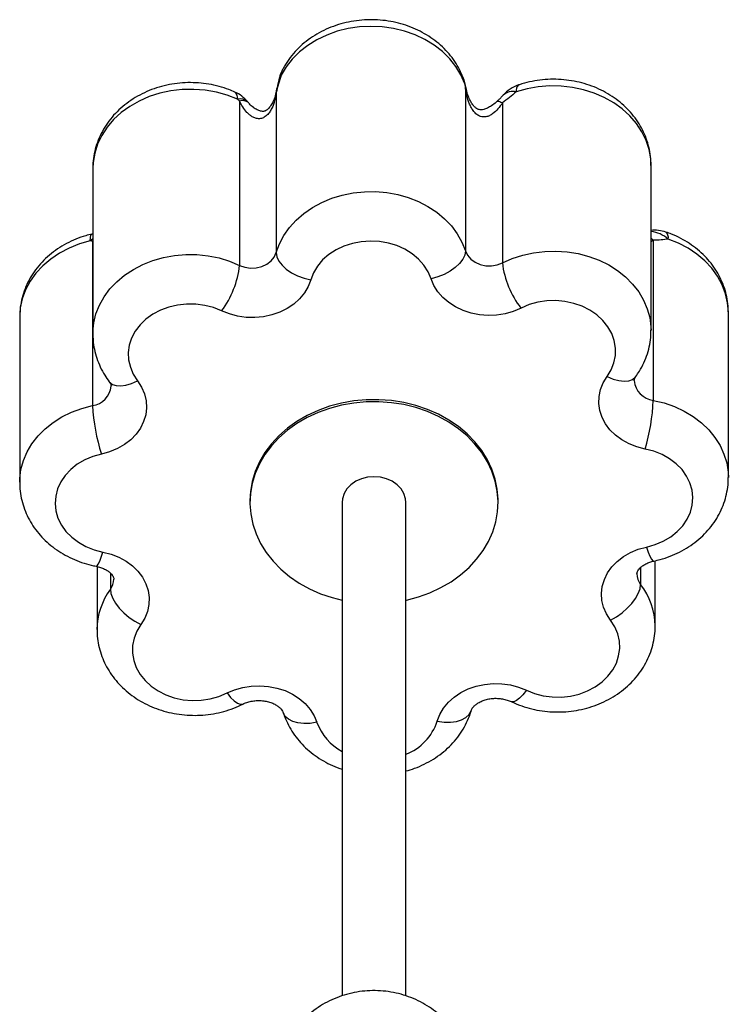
# Paper-space layout '_Posterior' of a CAD drawing. Header units: millimetres. Extents: x 61 to 361, y -728 to 828.
# Tile 3 of 3: x 111 to 311, y 550 to 828. Entities that reach past the tile are written whole.
import ezdxf

# ---------------------------------------------------------------- set-up
doc = ezdxf.new("R2010")
doc.units = ezdxf.units.MM

psp = doc.layouts.new('_Posterior')

# ---------------------------------------------------------------- linework, layer by layer
at = {"color": 8, "linetype": 'Continuous', "lineweight": 25}
for p, q in [((237.01, 810), (236.82, 811.09)), ((290.23, 765.86), (289.58, 765.44)), ((137, 672.05), (137, 667.46)), ((286.65, 673.62), (286.65, 668.85))]:
    psp.add_line(p, q, dxfattribs=at)
at = {"color": 7, "linetype": 'Continuous', "lineweight": 25}
for p, q in [((237.18, 809.21), (237.18, 762.9)), ((237.34, 808.98), (237.21, 809.64)), ((173.46, 805.12), (173.46, 758.8)), ((183.81, 807.52), (183.81, 762.4)), ((247.64, 804.61), (247.64, 759.49)), ((132.06, 786.09), (132.06, 739.51)), ((289.58, 740.46), (289.58, 787.04)), ((132.06, 767.68), (131.8, 767.63)), ((131.97, 765.59), (131.97, 719.27)), ((290.23, 765.86), (290.23, 720.74)), ((111.41, 744.21), (111.41, 697.64)), ((311.4, 698.98), (311.4, 745.56)), ((176.4, 692.49), (176.4, 691.91)), ((202.4, 691.91), (202.4, 552.95)), ((220.4, 552.95), (220.4, 691.91)), ((246.4, 691.91), (246.4, 692.49)), ((290.75, 657.11), (290.75, 675.52)), ((133.23, 673.92), (133.23, 656.16))]:
    psp.add_line(p, q, dxfattribs=at)
at = {"color": 7, "linetype": 'Continuous', "lineweight": 25, "flags": 128}
for points in [[(237.01, 810), (235.93, 812.48), (234.51, 814.84), (232.76, 817.05), (230.7, 819.07), (228.36, 820.88), (225.77, 822.46), (222.98, 823.78), (220.02, 824.83), (216.92, 825.58), (213.74, 826.04), (210.51, 826.19), (207.29, 826.03), (204.11, 825.56), (201.01, 824.79), (198.06, 823.74), (195.27, 822.4), (192.69, 820.82), (190.37, 818.99), (188.32, 816.96), (186.58, 814.75), (185.17, 812.38)], [(183.81, 762.4), (184.72, 764.87), (185.97, 767.24), (187.55, 769.48), (189.44, 771.55), (191.6, 773.44), (194.02, 775.1), (196.66, 776.54), (199.48, 777.71), (202.45, 778.61), (205.53, 779.23), (208.68, 779.56), (211.85, 779.59), (215, 779.32), (218.1, 778.76), (221.09, 777.91), (223.95, 776.79), (226.63, 775.41), (229.09, 773.78), (231.31, 771.94), (233.25, 769.9), (234.89, 767.7), (236.21, 765.35), (237.18, 762.9)], [(227.51, 755.02), (226.68, 757.01), (225.49, 758.87), (223.99, 760.57), (222.19, 762.07), (220.14, 763.34), (217.89, 764.36), (215.47, 765.09), (212.95, 765.53), (210.38, 765.66), (207.81, 765.48), (205.3, 765), (202.9, 764.22), (200.68, 763.16), (198.66, 761.85), (196.91, 760.32), (195.45, 758.59), (194.32, 756.71), (193.55, 754.71)], [(173.46, 758.8), (174.96, 758.27), (176.56, 758.03), (178.19, 758.1), (179.76, 758.48), (181.17, 759.14), (182.36, 760.05), (183.26, 761.15), (183.81, 762.4)], [(183.81, 762.4), (184, 761.23), (184.56, 760.03), (185.45, 758.85), (186.66, 757.74), (188.14, 756.73), (189.82, 755.87), (191.65, 755.18), (193.55, 754.71)], [(237.18, 762.9), (237, 761.72), (236.45, 760.51), (235.55, 759.32), (234.35, 758.18), (232.88, 757.14), (231.21, 756.25), (229.4, 755.53), (227.51, 755.02)], [(237.18, 762.9), (237.78, 761.66), (238.71, 760.57), (239.92, 759.68), (241.35, 759.05), (242.93, 758.7), (244.56, 758.66), (246.16, 758.93), (247.64, 759.49)], [(193.55, 754.71), (192.81, 752.81), (191.76, 751.02), (190.4, 749.38), (188.76, 747.9), (186.88, 746.64), (184.79, 745.6), (182.55, 744.82), (180.19, 744.31), (177.76, 744.08), (175.32, 744.14), (172.92, 744.47), (170.6, 745.09), (168.41, 745.97)], [(252.89, 746.75), (250.72, 745.83), (248.42, 745.17), (246.02, 744.79), (243.59, 744.69), (241.15, 744.88), (238.78, 745.35), (236.52, 746.08), (234.4, 747.08), (232.49, 748.31), (230.81, 749.75), (229.4, 751.37), (228.29, 753.14), (227.51, 755.02)], [(168.41, 745.97), (166.09, 746.89), (163.64, 747.53), (161.09, 747.86), (158.51, 747.89), (155.96, 747.62), (153.48, 747.03), (151.14, 746.16), (148.97, 745.02), (147.04, 743.64), (145.38, 742.03), (144.03, 740.25), (143.01, 738.32), (142.35, 736.3), (142.07, 734.21), (142.16, 732.12), (142.64, 730.06), (143.48, 728.08), (144.66, 726.22)], [(277.18, 727.45), (278.31, 729.33), (279.1, 731.32), (279.51, 733.39), (279.55, 735.49), (279.21, 737.57), (278.49, 739.58), (277.42, 741.49), (276.02, 743.25), (274.31, 744.82), (272.34, 746.17), (270.15, 747.27), (267.78, 748.09), (265.29, 748.63), (262.72, 748.86), (260.15, 748.78), (257.61, 748.4), (255.18, 747.72), (252.89, 746.75)], [(287.93, 707.01), (285.6, 707.6), (283.4, 708.46), (281.37, 709.57), (279.56, 710.9), (278, 712.43), (276.73, 714.12), (275.77, 715.95), (275.14, 717.87), (274.86, 719.84), (274.93, 721.82), (275.34, 723.78), (276.1, 725.67), (277.18, 727.45)], [(144.66, 726.22), (145.79, 724.46), (146.6, 722.58), (147.07, 720.64), (147.19, 718.65), (146.97, 716.68), (146.39, 714.75), (145.48, 712.91), (144.26, 711.19), (142.74, 709.63), (140.97, 708.27), (138.98, 707.12), (136.8, 706.22), (134.49, 705.58)], [(246.4, 692.49), (246.4, 692.81), (246.18, 695.69), (245.6, 698.53), (244.68, 701.32), (243.41, 704.01), (241.81, 706.58), (239.9, 709.01), (237.7, 711.27), (235.23, 713.34), (232.51, 715.19), (229.58, 716.81), (226.46, 718.18), (223.18, 719.28), (219.79, 720.12), (216.31, 720.66), (212.78, 720.92), (209.23, 720.89), (205.71, 720.57), (202.24, 719.95), (198.87, 719.06), (195.63, 717.89), (192.55, 716.46), (189.66, 714.79), (187, 712.89), (184.59, 710.78), (182.45, 708.48), (180.61, 706.01), (179.08, 703.41), (177.89, 700.7), (177.04, 697.9), (176.54, 695.04), (176.4, 692.49)], [(246.4, 692.23), (246.18, 695.11), (245.6, 697.95), (244.68, 700.73), (243.41, 703.43), (241.81, 706), (239.9, 708.43), (237.7, 710.69), (235.23, 712.75), (232.51, 714.61), (229.58, 716.23), (226.46, 717.6), (223.18, 718.7), (219.79, 719.53), (216.31, 720.08), (212.78, 720.34), (209.23, 720.31), (205.71, 719.98), (202.24, 719.37), (198.87, 718.48), (195.63, 717.31), (192.55, 715.88), (189.66, 714.21), (187, 712.31), (184.59, 710.19), (182.45, 707.9), (180.61, 705.43), (179.08, 702.83), (177.89, 700.11), (177.04, 697.32), (176.54, 694.46), (176.4, 691.58), (176.62, 688.7), (177.2, 685.86), (178.13, 683.08), (179.4, 680.39), (181, 677.81), (182.91, 675.38), (185.11, 673.13), (187.58, 671.06), (190.3, 669.21), (193.23, 667.59), (196.35, 666.22), (199.62, 665.11), (202.4, 664.41)], [(134.49, 705.58), (132.05, 704.91), (129.76, 703.95), (127.67, 702.72), (125.82, 701.26), (124.25, 699.59), (123.01, 697.76), (122.11, 695.8), (121.57, 693.75), (121.41, 691.65), (121.63, 689.57), (122.22, 687.53), (123.18, 685.58), (124.48, 683.77), (126.09, 682.13), (127.98, 680.71), (130.1, 679.52), (132.42, 678.6), (134.88, 677.97)], [(288.32, 679.39), (290.76, 680.07), (293.05, 681.03), (295.14, 682.26), (296.99, 683.72), (298.55, 685.38), (299.8, 687.22), (300.7, 689.18), (301.24, 691.23), (301.4, 693.32), (301.18, 695.41), (300.58, 697.45), (299.63, 699.4), (298.33, 701.21), (296.72, 702.85), (294.83, 704.27), (292.7, 705.46), (290.39, 706.38), (287.93, 707.01)], [(211.4, 699.22), (209.59, 699.07), (207.85, 698.63), (206.26, 697.91), (204.88, 696.95), (203.76, 695.78), (202.96, 694.45), (202.51, 693.01), (202.4, 691.91)], [(220.4, 691.91), (220.3, 693.01), (219.84, 694.45), (219.04, 695.78), (217.93, 696.95), (216.54, 697.91), (214.95, 698.63), (213.21, 699.07), (211.4, 699.22)], [(220.4, 664.41), (220.56, 664.44), (223.93, 665.34), (227.17, 666.5), (230.25, 667.93), (233.14, 669.6), (235.8, 671.51), (238.22, 673.62), (240.36, 675.92), (242.2, 678.38), (243.72, 680.98), (244.91, 683.7), (245.76, 686.5), (246.26, 689.35), (246.4, 692.23)], [(134.88, 677.97), (137.21, 677.38), (139.41, 676.52), (141.43, 675.41), (143.24, 674.08), (144.8, 672.55), (146.07, 670.85), (147.03, 669.03), (147.66, 667.11), (147.95, 665.14), (147.88, 663.15), (147.46, 661.2), (146.71, 659.31), (145.63, 657.53)], [(278.14, 658.76), (277.01, 660.52), (276.2, 662.39), (275.73, 664.34), (275.61, 666.32), (275.84, 668.3), (276.41, 670.23), (277.32, 672.07), (278.55, 673.79), (280.06, 675.35), (281.83, 676.71), (283.83, 677.86), (286, 678.76), (288.32, 679.39)], [(137, 667.46), (137.17, 666.25), (137.66, 664.92), (138.45, 663.54), (139.53, 662.14), (140.84, 660.8), (142.33, 659.55), (143.95, 658.44), (145.63, 657.53)], [(278.14, 658.76), (279.8, 659.7), (281.4, 660.84), (282.87, 662.11), (284.16, 663.48), (285.22, 664.9), (286, 666.3), (286.49, 667.63), (286.65, 668.85)], [(254.4, 639.01), (256.71, 638.09), (259.17, 637.45), (261.71, 637.11), (264.29, 637.08), (266.85, 637.36), (269.32, 637.94), (271.67, 638.81), (273.83, 639.95), (275.76, 641.34), (277.43, 642.94), (278.78, 644.73), (279.8, 646.65), (280.45, 648.68), (280.74, 650.76), (280.64, 652.86), (280.17, 654.92), (279.33, 656.9), (278.14, 658.76)], [(145.63, 657.53), (144.49, 655.65), (143.71, 653.65), (143.29, 651.58), (143.26, 649.49), (143.6, 647.41), (144.31, 645.4), (145.38, 643.49), (146.79, 641.73), (148.49, 640.16), (150.46, 638.81), (152.66, 637.71), (155.03, 636.88), (157.52, 636.35), (160.08, 636.12), (162.66, 636.19), (165.19, 636.58), (167.63, 637.26), (169.92, 638.23)], [(169.92, 638.23), (172.08, 639.15), (174.39, 639.8), (176.78, 640.19), (179.22, 640.28), (181.65, 640.1), (184.02, 639.63), (186.29, 638.89), (188.4, 637.9), (190.32, 636.67), (192, 635.23), (193.4, 633.6), (194.51, 631.83), (195.3, 629.96)], [(229.26, 630.27), (229.99, 632.16), (231.05, 633.95), (232.41, 635.6), (234.05, 637.07), (235.93, 638.34), (238.01, 639.37), (240.26, 640.15), (242.62, 640.66), (245.04, 640.89), (247.48, 640.84), (249.89, 640.5), (252.21, 639.89), (254.4, 639.01)]]:
    psp.add_lwpolyline(points, dxfattribs=at)
at = {"color": 8, "linetype": 'Continuous', "lineweight": 25, "flags": 128}
for points in [[(185.5, 813.81), (185.35, 813.46), (185.17, 812.38)], [(172.88, 805.65), (169.96, 806.79), (166.91, 807.63), (163.75, 808.19), (160.53, 808.43), (157.3, 808.37), (154.1, 808), (150.97, 807.33), (147.97, 806.37), (145.12, 805.12), (142.48, 803.61), (140.07, 801.86), (137.92, 799.89), (136.08, 797.74), (134.56, 795.42), (133.39, 792.97), (132.58, 790.42), (132.14, 787.82), (132.06, 786.09)], [(237.22, 809.64), (237.15, 809.81), (237.01, 810)], [(237.34, 808.98), (237.31, 809.08), (237.18, 809.21)], [(289.58, 787.04), (289.49, 788.88), (289.03, 791.48), (288.21, 794.02), (287.02, 796.46), (285.49, 798.78), (283.63, 800.93), (281.48, 802.89), (279.06, 804.63), (276.4, 806.13), (273.55, 807.36), (270.54, 808.31), (267.41, 808.97), (264.21, 809.33), (260.98, 809.38), (257.76, 809.12), (254.61, 808.56), (251.55, 807.7)], [(183.74, 807.6), (183.74, 807.58), (183.81, 807.52)], [(246.09, 805.02), (246.14, 805.06), (246.32, 805.11), (246.57, 805.09), (246.87, 804.99), (247.22, 804.83), (247.64, 804.61)], [(131.32, 765.7), (131.37, 766.69), (131.53, 767.34), (131.78, 767.62), (131.8, 767.63)], [(132.06, 766.23), (131.98, 766.18), (131.32, 765.7)], [(290.23, 765.86), (289.72, 766.39), (289.58, 766.53)], [(311.4, 745.56), (311.4, 745.61), (311.2, 748.23), (310.63, 750.82), (309.68, 753.33), (308.38, 755.74), (306.74, 758), (304.79, 760.1), (302.55, 761.99), (300.05, 763.66), (297.33, 765.07), (294.42, 766.22)], [(131.32, 765.7), (128.27, 764.83), (125.37, 763.67), (122.65, 762.25), (120.16, 760.57), (117.93, 758.67), (115.99, 756.57), (114.36, 754.3), (113.08, 751.89), (112.15, 749.37), (111.59, 746.79), (111.41, 744.21)], [(132.06, 739.46), (132.06, 740.05), (132.32, 742.62), (132.94, 745.15), (133.92, 747.6), (135.23, 749.95), (136.87, 752.15), (138.81, 754.19), (141.03, 756.04), (143.49, 757.66), (146.17, 759.04), (149.03, 760.17), (152.02, 761.02), (155.12, 761.58), (158.27, 761.85), (161.44, 761.82), (164.59, 761.49), (167.67, 760.88), (170.64, 759.98), (173.46, 758.8)], [(247.64, 759.49), (250.43, 760.72), (253.37, 761.67), (256.43, 762.35), (259.57, 762.73), (262.74, 762.82), (265.9, 762.61), (269.01, 762.1), (272.03, 761.31), (274.91, 760.24), (277.63, 758.91), (280.14, 757.33), (282.4, 755.53), (284.4, 753.52), (286.1, 751.35), (287.48, 749.03), (288.53, 746.59), (289.22, 744.07), (289.55, 741.51), (289.58, 740.49)], [(277.18, 727.45), (278.86, 726.76), (280.48, 726.32), (281.97, 726.14), (283.28, 726.24), (284.35, 726.62), (285.15, 727.24), (285.29, 727.42)], [(136.7, 725.99), (136.8, 725.87), (137.59, 725.25), (138.65, 724.9), (139.94, 724.83), (141.41, 725.03), (143, 725.5), (144.66, 726.22)], [(111.41, 697.64), (111.44, 698.67), (111.77, 701.24), (112.46, 703.75), (113.5, 706.19), (114.88, 708.51), (116.58, 710.69), (118.57, 712.69), (120.84, 714.5), (123.35, 716.07), (126.06, 717.41), (128.95, 718.48), (131.97, 719.27)], [(290.23, 720.74), (293.27, 720), (296.18, 718.99), (298.94, 717.7), (301.49, 716.17), (303.8, 714.41), (305.86, 712.44), (307.62, 710.3), (309.06, 708), (310.17, 705.59), (310.93, 703.08), (311.33, 700.53), (311.4, 698.98)], [(132.99, 673.97), (133.25, 674.08), (133.6, 674.56), (134, 675.39), (134.43, 676.54), (134.88, 677.97)], [(288.32, 679.39), (288.81, 677.97), (289.28, 676.83), (289.72, 676), (290.1, 675.54), (290.39, 675.43)], [(254.4, 639.01), (253.41, 637.75), (252.46, 636.77), (251.59, 636.1), (250.82, 635.76), (250.19, 635.77), (250.1, 635.81)], [(169.92, 638.23), (170.94, 636.99), (171.93, 636.02), (172.84, 635.37), (173.63, 635.04), (174.28, 635.06), (174.4, 635.11)], [(229.26, 630.27), (231.16, 630.02), (232.98, 630), (234.67, 630.21), (236.14, 630.65), (237.35, 631.3), (238.25, 632.13), (238.8, 633.12), (238.84, 633.22)], [(195.3, 629.96), (193.41, 629.67), (191.59, 629.61), (189.92, 629.8), (188.45, 630.21), (187.25, 630.84), (186.36, 631.65), (185.81, 632.63), (185.8, 632.66)]]:
    psp.add_lwpolyline(points, dxfattribs=at)
at = {"color": 7, "linetype": 'Continuous', "lineweight": 25}
for centre, radius, start, end in [((194.41, 809.27), 10, 153.0104, 165.6301), ((227.4, 807.76), 10, 10.9102, 19.4549), ((255.38, 800.19), 10, 108.6177, 138.7474), ((168.03, 798.54), 10, 39.9485, 65.761), ((290.59, 758.71), 10, 71.3935, 95.8155), ((147.14, 761.76), 26.49, 323.4016, 353.5922), ((272.91, 762.46), 25.45, 186.6988, 218.1112), ((185.65, 722.1), 53.76, 183.0097, 197.8865), ((231.34, 723.56), 58.96, 343.6987, 357.2634)]:
    psp.add_arc(centre, radius, start, end, dxfattribs=at)
at = {"color": 8, "linetype": 'Continuous', "lineweight": 25}
for centre, radius, start, end in [((185.82, 811.44), 1.14, 124.8072, 164.4502), ((253.52, 808.15), 2.02, 131.2974, 192.9006), ((170.87, 806.05), 2.05, 348.7243, 51.7338), ((173.64, 802.68), 3.07, 47.6254, 104.4054), ((174.31, 802.67), 2.59, 50.99, 109.064), ((250.57, 803.76), 4.06, 76.0539, 132.0386), ((288.73, 759.74), 8.62, 48.675, 84.314), ((292.45, 766.67), 2.02, 347.0868, 48.7283), ((131.2, 725.24), 6.02, 277.3381, 355.4748), ((290.89, 726.77), 6.06, 184.4835, 263.7914), ((290.5, 671.87), 4.9, 180.2479, 218.1073), ((133.09, 670.37), 4.87, 323.3804, 359.5176), ((152.53, 655.99), 19.31, 143.5555, 179.5952), ((271.41, 656.94), 19.34, 0.6551, 37.9971), ((214.9, 635.07), 15.14, 291.309, 341.5167), ((209.24, 634.89), 14.79, 199.4909, 242.4632)]:
    psp.add_arc(centre, radius, start, end, dxfattribs=at)
at = {"color": 7, "linetype": 'Continuous', "lineweight": 25}
for points, knots in [([(236.82, 811.09), (236.6, 811.66), (236.07, 813.06), (234.95, 815.18), (233.46, 817.4), (231.7, 819.46), (229.7, 821.35), (227.48, 823.04), (225.05, 824.51), (222.45, 825.75), (219.7, 826.75), (216.85, 827.47), (213.91, 827.93), (210.93, 828.1), (207.94, 827.99), (204.97, 827.6), (202.06, 826.93), (199.24, 825.97), (196.55, 824.75), (194.02, 823.27), (191.69, 821.55), (189.59, 819.61), (187.75, 817.47), (186.41, 815.52), (185.74, 814.26), (185.5, 813.81)], [0, 0, 0, 0, 0.030214, 0.073141, 0.116241, 0.159681, 0.2035, 0.247704, 0.292269, 0.337146, 0.382279, 0.427613, 0.473103, 0.518716, 0.564433, 0.610239, 0.656121, 0.702055, 0.748003, 0.793904, 0.83968, 0.885234, 0.930469, 0.975305, 1, 1, 1, 1]), ([(184.72, 811.75), (184.7, 811.68), (184.55, 811.1), (184.24, 809.86), (183.91, 808.53), (183.78, 807.75), (183.75, 807.6)], [0, 0, 0, 0, 0.05318, 0.443056, 0.894986, 1, 1, 1, 1]), ([(185.17, 812.38), (184.91, 811.57), (184.67, 810.76), (184.21, 809.14), (184, 808.33), (183.81, 807.52)], [0, 0, 0, 0, 0.5, 0.5, 1, 1, 1, 1]), ([(289.55, 786.99), (289.55, 787.62), (289.54, 789.12), (289.17, 791.46), (288.49, 793.98), (287.51, 796.42), (286.24, 798.75), (284.71, 800.94), (282.91, 802.98), (280.87, 804.83), (278.61, 806.49), (276.16, 807.93), (273.53, 809.14), (270.77, 810.09), (267.9, 810.77), (264.95, 811.18), (261.97, 811.32), (258.97, 811.16), (256.01, 810.72), (253.76, 810.17), (252.5, 809.76), (252.19, 809.66)], [0, 0, 0, 0, 0.0384177, 0.0917328, 0.1449797, 0.1983144, 0.2518803, 0.3057965, 0.3601475, 0.4149766, 0.4702844, 0.5260342, 0.5821642, 0.6386029, 0.6952826, 0.7521493, 0.8091657, 0.8663089, 0.9235614, 0.980904, 1, 1, 1, 1]), ([(172.14, 807.66), (171.59, 807.89), (170.14, 808.51), (167.69, 809.29), (164.8, 809.93), (161.85, 810.28), (158.86, 810.36), (155.87, 810.15), (152.91, 809.66), (150.03, 808.88), (147.26, 807.84), (144.62, 806.52), (142.16, 804.95), (139.91, 803.15), (137.89, 801.14), (136.15, 798.95), (134.69, 796.6), (133.54, 794.13), (132.7, 791.57), (132.22, 788.96), (132.01, 787.13), (132.06, 786.19), (132.07, 786.12)], [0, 0, 0, 0, 0.03326, 0.08693, 0.140716, 0.194672, 0.248765, 0.302974, 0.357284, 0.411675, 0.466114, 0.520548, 0.574897, 0.629058, 0.682915, 0.736357, 0.789299, 0.841694, 0.893547, 0.944908, 0.995871, 1, 1, 1, 1]), ([(247.64, 804.61), (247.25, 804.02), (246.84, 803.45), (245.94, 802.42), (245.45, 801.94), (244.6, 801.34), (244.3, 801.15), (243.66, 800.86), (243.32, 800.75), (242.58, 800.63), (242.19, 800.63), (241.6, 800.75), (241.4, 800.81), (241.02, 800.97), (240.84, 801.07), (240.5, 801.29), (240.34, 801.42), (240.03, 801.69), (239.88, 801.84), (239.61, 802.14), (239.49, 802.3), (239.25, 802.62), (239.14, 802.79), (238.84, 803.28), (238.66, 803.63), (238.35, 804.32), (238.21, 804.67), (237.84, 805.73), (237.66, 806.43), (237.37, 807.83), (237.26, 808.52), (237.18, 809.21)], [0, 0, 0, 0, 0.125, 0.125, 0.25, 0.25, 0.3125, 0.3125, 0.375, 0.375, 0.4375, 0.4375, 0.46875, 0.46875, 0.5, 0.5, 0.53125, 0.53125, 0.5625, 0.5625, 0.59375, 0.59375, 0.625, 0.625, 0.6875, 0.6875, 0.75, 0.75, 0.875, 0.875, 1, 1, 1, 1]), ([(246.08, 805.02), (246, 804.95), (245.54, 804.49), (244.65, 803.82), (243.46, 803.12), (242.43, 802.74), (241.63, 802.62), (241.09, 802.68), (240.64, 802.83), (240.03, 803.22), (239.38, 803.9), (238.7, 804.9), (238.06, 806.27), (237.59, 807.68), (237.43, 808.62), (237.37, 808.98)], [0, 0, 0, 0, 0.021055, 0.134964, 0.238538, 0.327378, 0.400562, 0.461251, 0.509493, 0.560219, 0.621318, 0.701487, 0.801388, 0.92383, 1, 1, 1, 1]), ([(183.81, 807.52), (183.71, 806.76), (183.56, 806.01), (183.16, 804.54), (182.91, 803.81), (182.39, 802.75), (182.19, 802.39), (181.74, 801.73), (181.48, 801.42), (180.88, 800.85), (180.55, 800.61), (180, 800.35), (179.81, 800.28), (179.42, 800.18), (179.24, 800.15), (178.86, 800.13), (178.68, 800.14), (178.32, 800.19), (178.15, 800.23), (177.81, 800.33), (177.65, 800.39), (177.34, 800.53), (177.19, 800.6), (176.76, 800.86), (176.5, 801.05), (176, 801.47), (175.76, 801.7), (175.11, 802.41), (174.73, 802.92), (174.04, 803.99), (173.73, 804.55), (173.46, 805.12)], [0, 0, 0, 0, 0.125, 0.125, 0.25, 0.25, 0.3125, 0.3125, 0.375, 0.375, 0.4375, 0.4375, 0.46875, 0.46875, 0.5, 0.5, 0.53125, 0.53125, 0.5625, 0.5625, 0.59375, 0.59375, 0.625, 0.625, 0.6875, 0.6875, 0.75, 0.75, 0.875, 0.875, 1, 1, 1, 1]), ([(175.94, 804.68), (175.85, 804.79), (175.72, 804.93), (175.62, 805.06), (175.59, 805.09)], [0, 0, 0, 0, 0.7352057, 1, 1, 1, 1]), ([(183.72, 807.6), (183.69, 807.43), (183.56, 806.62), (183.13, 805.4), (182.47, 804.08), (181.83, 803.22), (181.26, 802.66), (180.76, 802.36), (180.42, 802.24), (179.95, 802.19), (179.35, 802.28), (178.4, 802.63), (177.31, 803.34), (176.45, 804.08), (176.04, 804.58), (175.95, 804.69)], [0, 0, 0, 0, 0.035462, 0.163116, 0.257293, 0.331649, 0.383014, 0.4333, 0.4886, 0.551591, 0.628069, 0.723421, 0.837629, 0.963065, 1, 1, 1, 1]), ([(247.86, 806.78), (247.84, 806.76), (247.72, 806.61), (247.3, 806.17), (246.71, 805.6), (246.27, 805.19), (246.08, 805.02)], [0, 0, 0, 0, 0.0537532, 0.3724702, 0.728909, 1, 1, 1, 1]), ([(251.55, 807.7), (250.94, 807.17), (250.3, 806.66), (248.98, 805.64), (248.31, 805.13), (247.64, 804.61)], [0, 0, 0, 0, 0.5, 0.5, 1, 1, 1, 1]), ([(131.8, 767.63), (131.22, 767.48), (129.67, 767.09), (127.24, 766.22), (124.57, 764.97), (122.06, 763.46), (119.76, 761.72), (117.69, 759.75), (115.88, 757.59), (114.35, 755.28), (113.13, 752.83), (112.22, 750.29), (111.65, 747.69), (111.39, 745.62), (111.43, 744.43), (111.44, 744.12)], [0, 0, 0, 0, 0.051827, 0.137255, 0.222815, 0.308273, 0.393476, 0.478244, 0.562398, 0.645792, 0.728337, 0.810021, 0.890908, 0.971131, 1, 1, 1, 1]), ([(294.42, 766.22), (293.8, 766.11), (293.14, 766.04), (291.74, 765.93), (291, 765.89), (290.23, 765.86)], [0, 0, 0, 0, 0.5, 0.5, 1, 1, 1, 1]), ([(311.36, 745.66), (311.36, 746.22), (311.36, 747.64), (311, 749.92), (310.33, 752.44), (309.36, 754.88), (308.1, 757.21), (306.56, 759.41), (304.77, 761.45), (302.74, 763.31), (300.49, 764.98), (298.04, 766.42), (295.78, 767.47), (294.33, 767.99), (293.78, 768.18)], [0, 0, 0, 0, 0.055846, 0.14308, 0.230197, 0.317451, 0.405078, 0.493274, 0.582179, 0.671865, 0.762335, 0.85353, 0.945351, 1, 1, 1, 1]), ([(132.09, 739.45), (132.09, 738.87), (132.1, 737.42), (132.46, 735.12), (133.13, 732.59), (134.12, 730.15), (135.3, 727.94), (136.26, 726.61), (136.7, 725.99)], [0, 0, 0, 0, 0.120977, 0.301875, 0.482538, 0.663494, 0.84523, 1, 1, 1, 1]), ([(285.29, 727.42), (285.64, 727.93), (286.5, 729.18), (287.63, 731.33), (288.61, 733.85), (289.25, 736.44), (289.57, 738.67), (289.55, 740.02), (289.54, 740.5)], [0, 0, 0, 0, 0.130341, 0.324614, 0.517481, 0.708432, 0.89774, 1, 1, 1, 1]), ([(284.86, 726.29), (284.86, 726.38), (284.86, 726.56), (284.97, 726.92), (285.19, 727.26), (285.29, 727.42)], [0, 0, 0, 0, 0.352736, 0.705962, 1, 1, 1, 1]), ([(136.7, 725.99), (136.75, 725.92), (136.95, 725.65), (137.12, 725.27), (137.2, 724.98), (137.19, 724.83), (137.18, 724.78)], [0, 0, 0, 0, 0.12427, 0.446339, 0.803147, 1, 1, 1, 1]), ([(111.45, 697.65), (111.44, 697.24), (111.41, 695.96), (111.7, 693.82), (112.3, 691.28), (113.22, 688.82), (114.42, 686.47), (115.9, 684.24), (117.63, 682.17), (119.62, 680.26), (121.82, 678.56), (124.24, 677.06), (126.82, 675.8), (129.52, 674.81), (131.6, 674.25), (132.75, 674.02), (132.99, 673.97)], [0, 0, 0, 0, 0.036283, 0.113336, 0.190241, 0.26722, 0.344487, 0.422224, 0.500565, 0.579587, 0.659306, 0.73968, 0.820626, 0.902042, 0.980186, 1, 1, 1, 1]), ([(290.39, 675.43), (290.98, 675.57), (292.53, 675.93), (294.99, 676.74), (297.69, 677.94), (300.23, 679.4), (302.58, 681.1), (304.7, 683.02), (306.57, 685.14), (308.16, 687.42), (309.44, 689.84), (310.42, 692.36), (311.06, 694.95), (311.38, 697.17), (311.36, 698.51), (311.36, 698.97)], [0, 0, 0, 0, 0.051027, 0.135218, 0.219549, 0.303808, 0.387849, 0.471501, 0.554583, 0.636941, 0.718476, 0.799158, 0.879036, 0.958226, 1, 1, 1, 1]), ([(285.62, 671.85), (285.62, 671.91), (285.61, 672.08), (285.71, 672.4), (285.95, 672.87), (286.41, 673.45), (287.11, 674.06), (288.08, 674.65), (289.18, 675.13), (290.01, 675.34), (290.39, 675.43)], [0, 0, 0, 0, 0.1126929, 0.2670268, 0.4048182, 0.5290822, 0.6580314, 0.7793801, 0.8975097, 1, 1, 1, 1]), ([(132.99, 673.97), (133.19, 673.93), (133.83, 673.79), (134.84, 673.45), (135.9, 672.93), (136.73, 672.34), (137.34, 671.75), (137.71, 671.21), (137.9, 670.77), (137.97, 670.52), (137.95, 670.37), (137.95, 670.33)], [0, 0, 0, 0, 0.050959, 0.165287, 0.280259, 0.396703, 0.516489, 0.642755, 0.780708, 0.940073, 1, 1, 1, 1]), ([(133.26, 656.13), (133.26, 655.73), (133.23, 654.46), (133.52, 652.33), (134.12, 649.79), (135.04, 647.33), (136.24, 644.98), (137.72, 642.75), (139.46, 640.68), (141.44, 638.78), (143.65, 637.07), (146.06, 635.58), (148.65, 634.32), (151.38, 633.31), (154.23, 632.56), (157.16, 632.08), (160.14, 631.89), (163.14, 631.97), (166.11, 632.34), (169.02, 633), (171.81, 633.9), (173.55, 634.72), (174.4, 635.11)], [0, 0, 0, 0, 0.022669, 0.072156, 0.121548, 0.170989, 0.220615, 0.270542, 0.320858, 0.371612, 0.422813, 0.474434, 0.526423, 0.578713, 0.631241, 0.683953, 0.73681, 0.789788, 0.842872, 0.896044, 0.94928, 1, 1, 1, 1]), ([(250.1, 635.81), (250.65, 635.56), (252.08, 634.91), (254.5, 634.08), (257.37, 633.39), (260.32, 632.97), (263.3, 632.83), (266.3, 632.98), (269.26, 633.41), (272.16, 634.12), (274.96, 635.11), (277.63, 636.37), (280.13, 637.88), (282.43, 639.64), (284.5, 641.61), (286.31, 643.76), (287.83, 646.08), (289.04, 648.53), (289.95, 651.07), (290.51, 653.67), (290.77, 655.72), (290.72, 656.88), (290.71, 657.17)], [0, 0, 0, 0, 0.032873, 0.085786, 0.138818, 0.192027, 0.245377, 0.298845, 0.352416, 0.406072, 0.459784, 0.513505, 0.56716, 0.620654, 0.673872, 0.726704, 0.779057, 0.830876, 0.882155, 0.932935, 0.983299, 1, 1, 1, 1]), ([(174.4, 635.11), (174.56, 635.19), (175.07, 635.43), (176.08, 635.78), (177.44, 636.05), (178.87, 636.14), (180.29, 636.04), (181.65, 635.77), (182.87, 635.34), (183.9, 634.8), (184.71, 634.21), (185.28, 633.62), (185.63, 633.1), (185.73, 632.85), (185.77, 632.72)], [0, 0, 0, 0, 0.03774, 0.122633, 0.207329, 0.291944, 0.376526, 0.461077, 0.545699, 0.630738, 0.717, 0.805966, 0.900106, 1, 1, 1, 1]), ([(238.86, 633.3), (238.88, 633.35), (238.93, 633.51), (239.1, 633.87), (239.52, 634.42), (240.16, 635.01), (241.04, 635.6), (242.15, 636.11), (243.43, 636.5), (244.82, 636.72), (246.26, 636.75), (247.67, 636.6), (248.99, 636.28), (249.73, 635.96), (250.1, 635.81)], [0, 0, 0, 0, 0.041556, 0.143821, 0.234838, 0.319913, 0.40853, 0.494404, 0.579235, 0.663784, 0.748287, 0.832755, 0.917204, 1, 1, 1, 1]), ([(220.4, 616.24), (221.23, 616.48), (223.01, 617), (225.61, 618.13), (228.18, 619.54), (230.56, 621.2), (232.72, 623.09), (234.63, 625.18), (236.26, 627.44), (237.59, 629.85), (238.41, 631.82), (238.77, 632.99), (238.86, 633.3)], [0, 0, 0, 0, 0.0954146, 0.2054283, 0.3153721, 0.4250647, 0.5342844, 0.6427967, 0.750393, 0.8569289, 0.9623517, 1, 1, 1, 1]), ([(185.77, 632.72), (185.98, 632.14), (186.47, 630.73), (187.53, 628.58), (188.95, 626.33), (190.65, 624.23), (192.59, 622.3), (194.76, 620.56), (197.14, 619.03), (199.69, 617.72), (201.5, 617.06), (202.4, 616.73)], [0, 0, 0, 0, 0.0793995, 0.1918347, 0.3046836, 0.4183859, 0.5330663, 0.6487612, 0.7654228, 0.8829389, 1, 1, 1, 1]), ([(236.58, 538.6), (236.3, 539.17), (235.61, 540.59), (234.26, 542.74), (232.49, 544.99), (230.47, 547.04), (228.24, 548.88), (225.81, 550.48), (223.21, 551.83), (220.47, 552.9), (217.63, 553.68), (214.71, 554.18), (211.74, 554.36), (208.77, 554.25), (205.83, 553.82), (202.95, 553.1), (200.16, 552.08), (197.51, 550.78), (195.02, 549.21), (192.72, 547.39), (190.64, 545.35), (188.8, 543.1), (187.23, 540.68), (185.97, 538.16), (185.28, 536.3), (184.98, 535.31), (184.94, 535.17)], [0, 0, 0, 0, 0.029023, 0.072358, 0.115752, 0.159254, 0.202875, 0.246616, 0.290476, 0.334448, 0.37852, 0.422679, 0.466911, 0.511199, 0.555523, 0.599861, 0.644193, 0.688497, 0.732751, 0.776931, 0.821017, 0.86499, 0.908837, 0.952551, 0.993627, 1, 1, 1, 1])]:
    psp.add_open_spline(points, degree=3, knots=knots, dxfattribs=at)
for points in [[(237.18, 809.21), (237.13, 809.47), (237.07, 809.74), (237.01, 810)], [(173.46, 805.12), (173.27, 805.29), (173.07, 805.47), (172.88, 805.65)], [(131.97, 765.59), (131.74, 765.62), (131.53, 765.66), (131.32, 765.7)]]:
    psp.add_open_spline(points, degree=3, dxfattribs=at)

doc.saveas('drawing.dxf')
